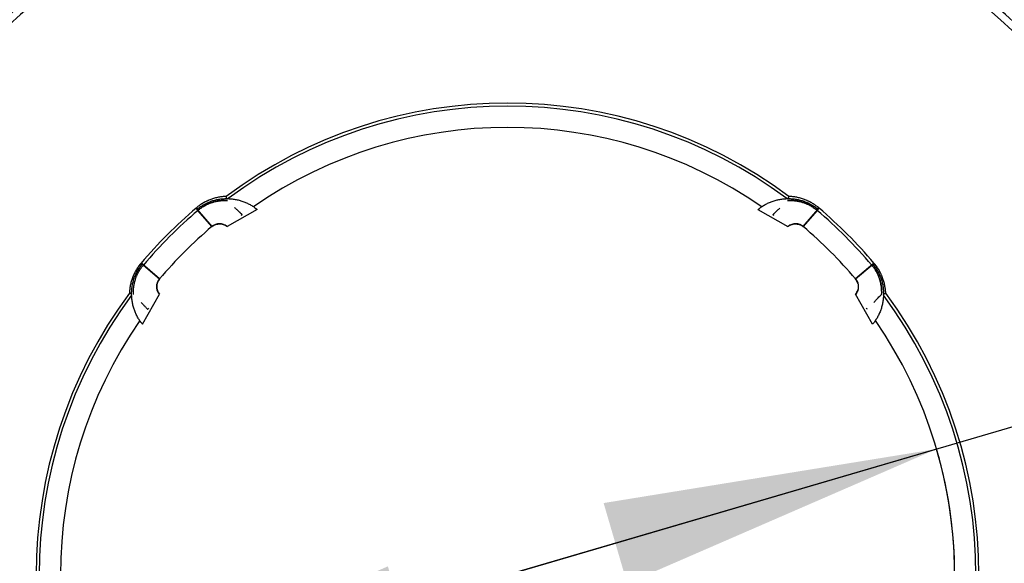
# Model space of a CAD drawing. Header units: millimetres. Extents: x 0 to 210, y 0 to 297.
# Tile 12 of 89: x 70.68 to 80.97, y 153.32 to 159. Entities that reach past the tile are written whole.
import ezdxf
from ezdxf.enums import TextEntityAlignment as Align

# ---------------------------------------------------------------- set-up
doc = ezdxf.new("R2010")
doc.units = ezdxf.units.MM
doc.header["$LTSCALE"] = 19.36
doc.linetypes.add('CENTER', pattern=[0.6, 0.375, -0.075, 0.075, -0.075])
doc.layers.get('0').update_dxf_attribs({"linetype": 'CONTINUOUS'})
for name, color, linetype in [('DEFAULT_1', 7, 'CENTER'), ('INTF_BLANK', 7, 'CONTINUOUS'), ('Z_DIM_2D', 7, 'CONTINUOUS')]:
    doc.layers.add(name, color=color, linetype=linetype)
doc.styles.add('TEXTSTYLE_3', font='helveticaneueltw1g-ltcn.otf')
doc.styles.add('TEXTSTYLE_4', font='gdt', dxfattribs={"width": 0.7})
doc.dimstyles.new('DIMSTYLE_2', dxfattribs={"dimtxt": 2.1, "dimasz": 3.5, "dimexe": 1.5, "dimexo": 0, "dimgap": 0.525, "dimtad": 1, "dimlfac": 2, "dimdsep": 46, "dimtxsty": 'TEXTSTYLE_3', "dimblk": '_FILLED', "dimblk1": '_FILLED', "dimblk2": '_FILLED', "dimcen": 0.09, "dimclrt": 5, "dimazin": 2, "dimtol": 1, "dimtp": 0.2, "dimtm": 0.2, "dimtfac": 1, "dimtofl": 0, "dimtmove": 0, "dimatfit": 3, "dimldrblk": '_FILLED', "dimfxl": 0, "dimtolj": 1, "dimarcsym": 0})
doc.dimstyles.new('DIMSTYLE_4', dxfattribs={"dimtxt": 2.1, "dimasz": 3.5, "dimexe": 1.5, "dimexo": 0, "dimtad": 1, "dimlfac": 2, "dimdsep": 46, "dimtxsty": 'TEXTSTYLE_3', "dimblk": '_FILLED', "dimblk1": '_FILLED', "dimblk2": '_FILLED', "dimcen": 0.09, "dimclrt": 5, "dimazin": 2, "dimtol": 1, "dimtp": 0.15, "dimtm": 0.15, "dimtfac": 1, "dimtmove": 0, "dimatfit": 2, "dimldrblk": '_FILLED', "dimfxl": 0, "dimtolj": 1, "dimarcsym": 0})
doc.dimstyles.new('DIMSTYLE_5', dxfattribs={"dimtxt": 2.1, "dimasz": 3.5, "dimexe": 1.5, "dimexo": 0, "dimgap": 0.525, "dimtad": 1, "dimdsep": 46, "dimtxsty": 'TEXTSTYLE_3', "dimblk": '_FILLED', "dimblk1": '_FILLED', "dimblk2": '_FILLED', "dimcen": 0.09, "dimclrt": 5, "dimazin": 2, "dimtol": 1, "dimtp": 0.5, "dimtm": 0.5, "dimtfac": 1, "dimtofl": 0, "dimtmove": 0, "dimatfit": 3, "dimldrblk": '_FILLED', "dimfxl": 0, "dimtolj": 1, "dimarcsym": 0})

# ---------------------------------------------------------------- blocks, each defined once
blk = doc.blocks.new('*D4')
at = {"layer": 'Z_DIM_2D', "color": 2, "linetype": 'Continuous', "transparency": 16777216}
for p, q in [((63.03, 152), (63.03, 177.039)), ((88.53, 149.5), (88.53, 177.039)), ((63.03, 175.539), (75.78, 175.539)), ((88.53, 175.539), (75.78, 175.539))]:
    blk.add_line(p, q, dxfattribs=at)
at = {"layer": 'Z_DIM_2D', "color": 5, "linetype": 'Continuous', "transparency": 16777216}
for s, height, style, p in [('51', 2.1, 'TEXTSTYLE_3', (73.688, 176.064)), ('`', 1.47, 'TEXTSTYLE_4', (75.956, 176.379)), ('0.2', 1.47, 'TEXTSTYLE_3', (78.048, 176.379))]:
    blk.add_text(s, height=height, dxfattribs=dict(at, style=style)).set_placement(p, align=Align.CENTER)
blk = doc.blocks.new('_FILLED')
at = {"color": 0, "linetype": 'ByBlock'}
blk.add_solid([(0, 0), (-1, 0.125), (-1, -0.125)], dxfattribs=at)
blk = doc.blocks.new('_NONE')
blk = doc.blocks.new('*D5')
at = {"layer": 'Z_DIM_2D', "color": 2, "linetype": 'Continuous', "transparency": 16777216}
for p, q in [((75.809, 165.7), (58.566, 165.741)), ((60.066, 165.737), (60.036, 153.237)), ((60.007, 140.737), (60.036, 153.237)), ((75.75, 140.7), (58.507, 140.741))]:
    blk.add_line(p, q, dxfattribs=at)
at = {"layer": 'Z_DIM_2D', "color": 5, "linetype": 'Continuous', "transparency": 16777216}
for s, height, style, p in [('0.2', 1.47, 'TEXTSTYLE_3', (59.205, 156.907)), ('`', 1.47, 'TEXTSTYLE_4', (59.2, 154.816)), ('50', 2.1, 'TEXTSTYLE_3', (59.51, 152.547)), ('n', 2.1, 'TEXTSTYLE_4', (59.503, 149.737))]:
    blk.add_text(s, height=height, rotation=89.8642, dxfattribs=dict(at, style=style)).set_placement(p, align=Align.CENTER)
blk = doc.blocks.new('*D6')
at = {"layer": 'Z_DIM_2D', "color": 2, "linetype": 'Continuous', "transparency": 16777216}
for p, q in [((67.119, 154.448), (69.734, 172.594)), ((69.52, 171.109), (78.181, 169.861)), ((84.44, 151.952), (87.055, 170.098)), ((86.841, 168.613), (78.181, 169.861))]:
    blk.add_line(p, q, dxfattribs=at)
at = {"layer": 'Z_DIM_2D', "color": 5, "linetype": 'Continuous', "transparency": 16777216}
for s, height, style, p in [('35', 2.1, 'TEXTSTYLE_3', (76.185, 170.679)), ('`', 1.47, 'TEXTSTYLE_4', (78.475, 170.668)), ('0.2', 1.47, 'TEXTSTYLE_3', (80.545, 170.369))]:
    blk.add_text(s, height=height, rotation=-8.2, dxfattribs=dict(at, style=style)).set_placement(p, align=Align.CENTER)
blk = doc.blocks.new('*D8')
at = {"layer": 'Z_DIM_2D', "color": 2, "linetype": 'Continuous', "transparency": 16777216}
for p, q in [((75.78, 153.2), (103.195, 161.235)), ((80.266, 154.515), (75.78, 153.2)), ((71.293, 151.885), (75.78, 153.2))]:
    blk.add_line(p, q, dxfattribs=at)
at = {"layer": 'Z_DIM_2D', "color": 2, "linetype": 'Continuous', "transparency": 16777216, "xscale": 3.5, "yscale": 3.5, "zscale": 3.5}
for p, rotation in [((80.266, 154.515), 16.3351408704), ((71.293, 151.885), 196.3351408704)]:
    blk.add_blockref('_FILLED', p, dxfattribs=dict(at, rotation=rotation))
at = {"layer": 'Z_DIM_2D', "color": 5, "linetype": 'Continuous', "transparency": 16777216}
for s, height, style, p in [('0.15', 1.47, 'TEXTSTYLE_3', (99.643, 161.069)), ('18.7', 2.1, 'TEXTSTYLE_3', (93.348, 158.896)), ('`', 1.47, 'TEXTSTYLE_4', (97.997, 160.587)), ('n', 2.1, 'TEXTSTYLE_4', (90.661, 158.109))]:
    blk.add_text(s, height=height, rotation=16.3351, dxfattribs=dict(at, style=style)).set_placement(p)
blk = doc.blocks.new('*D11')
at = {"layer": 'Z_DIM_2D', "color": 2, "linetype": 'Continuous', "transparency": 16777216}
for p, q in [((75.805, 167.054), (53.669, 167.095)), ((55.169, 167.093), (55.143, 153.238)), ((55.117, 139.384), (55.143, 153.238)), ((75.754, 139.346), (53.617, 139.387))]:
    blk.add_line(p, q, dxfattribs=at)
at = {"layer": 'Z_DIM_2D', "color": 5, "linetype": 'Continuous', "transparency": 16777216}
for s, height, style, p in [('0.5', 1.47, 'TEXTSTYLE_3', (54.312, 157.966)), ('`', 1.47, 'TEXTSTYLE_4', (54.308, 155.874)), ('55.5', 2.1, 'TEXTSTYLE_3', (54.617, 152.548)), ('n', 2.1, 'TEXTSTYLE_4', (54.61, 148.679))]:
    blk.add_text(s, height=height, rotation=89.8939, dxfattribs=dict(at, style=style)).set_placement(p, align=Align.CENTER)

msp = doc.modelspace()

# ---------------------------------------------------------------- linework, layer by layer
at = {"color": 7, "linetype": 'Continuous'}
for p, q in [((72.8509, 157.1115), (72.8513, 157.1114)), ((78.7084, 157.1115), (78.7083, 157.1114)), ((72.543, 157.0079), (72.534, 157.0185)), ((73.1616, 157.0165), (72.8475, 156.8399)), ((78.398, 157.0165), (78.7121, 156.8399)), ((79.0256, 157.0185), (79.0166, 157.0079)), ((78.7128, 156.8405), (78.713, 156.8404)), ((71.9613, 156.4459), (71.9719, 156.4368)), ((79.5876, 156.4368), (79.5983, 156.4459)), ((71.8683, 156.1286), (71.8684, 156.1286)), ((71.9634, 155.8183), (72.1399, 156.1324)), ((72.1393, 156.1331), (72.1395, 156.1333)), ((79.5962, 155.8183), (79.4196, 156.1324)), ((79.6912, 156.1286), (79.6913, 156.1286))]:
    msp.add_line(p, q, dxfattribs=at)
at = {"color": 9, "linetype": 'Continuous'}
for p, q in [((72.5408, 157.0243), (72.5298, 157.0375)), ((72.6872, 156.8383), (72.543, 157.0079)), ((79.0166, 157.0079), (78.8724, 156.8383)), ((79.0297, 157.0375), (79.0188, 157.0243)), ((79.0371, 157.0312), (79.0297, 157.0375)), ((71.9423, 156.45), (71.9555, 156.439)), ((71.9613, 156.4459), (71.9483, 156.4569)), ((71.9719, 156.4368), (72.1416, 156.2926)), ((79.418, 156.2926), (79.5876, 156.4368)), ((79.6113, 156.4569), (79.5983, 156.4459)), ((79.6041, 156.439), (79.6172, 156.45))]:
    msp.add_line(p, q, dxfattribs=at)
at = {"color": 6, "linetype": 'Continuous'}
for radius, start, end in [(12.5, 344.57943, 150), (4.675, 55.36224, 124.63776), (4.775, 130.36546, 139.63454), (4.775, 40.36546, 49.63454), (12.5, 164.57943, 330), (4.675, 145.36224, 214.63776), (4.675, 325.36224, 34.63776)]:
    msp.add_arc((75.7798, 153.2001), radius, start, end, dxfattribs=at)
at = {"color": 9, "linetype": 'Continuous'}
for centre, radius, start, end in [((75.7798, 153.2001), 12.25, 344.4219, 150), ((75.7798, 153.2001), 7.8329, 2.76716, 160.83284), ((75.7798, 153.2001), 7.7579, 2.76716, 160.83284), ((75.7798, 153.2001), 4.9287, 53.35155, 126.64845), ((75.7798, 153.2001), 4.8976, 53.37505, 126.62495), ((75.7798, 153.2001), 5.0287, 130.37155, 139.63454), ((75.7798, 153.2001), 4.9976, 130.36546, 139.63454), ((72.8462, 156.6592), 0.4932, 129.90776, 131.02966), ((80.4734, 164.0081), 10.578, 221.26673, 221.43503), ((70.116, 164.8619), 11.8704, 318.57413, 318.72411), ((75.7798, 153.2001), 4.9976, 40.36546, 49.63454), ((75.7798, 153.2001), 5.0287, 40.36546, 49.62845), ((72.2959, 156.1545), 0.4608, 138.9752, 140.10945), ((79.2643, 156.155), 0.46, 39.88955, 41.02579), ((75.7798, 153.2001), 4.9287, 143.35155, 216.64845), ((75.7798, 153.2001), 4.8976, 143.37505, 216.62495), ((75.7798, 153.2001), 4.8976, 323.37505, 36.62495), ((75.7798, 153.2001), 4.9287, 323.35155, 36.64845)]:
    msp.add_arc(centre, radius, start, end, dxfattribs=at)
at = {"color": 7, "linetype": 'Continuous'}
for centre, radius, start, end in [((72.8118, 156.7004), 0.4084, 129.92516, 131.15773), ((78.7454, 156.6977), 0.4119, 48.84735, 50.06942), ((72.7682, 156.743), 0.125, 51.12686, 130.36546), ((75.7798, 153.2001), 4.675, 128.85772, 128.86024), ((72.7814, 156.7625), 0.1018, 49.50027, 50.03916), ((78.7782, 156.7625), 0.1018, 129.96084, 130.49911), ((78.7914, 156.743), 0.125, 49.63454, 128.85114), ((72.2821, 156.1657), 0.4119, 138.84735, 140.06942), ((79.2801, 156.168), 0.4084, 39.92522, 41.15773), ((72.2368, 156.2117), 0.125, 139.63454, 218.85114), ((79.3227, 156.2117), 0.125, 15.48825, 40.36546), ((72.2174, 156.1985), 0.1018, 219.96084, 220.49911), ((79.3422, 156.1985), 0.1018, 319.50027, 320.03916), ((79.3227, 156.2117), 0.125, 321.12686, 343.19373), ((75.7798, 153.2001), 4.675, 38.85772, 38.86024)]:
    msp.add_arc(centre, radius, start, end, dxfattribs=at)
at = {"color": 9, "linetype": 'Continuous'}
for points, knots in [([(72.8378, 157.1544), (72.831, 157.1541), (72.8175, 157.1533), (72.8005, 157.1516), (72.7869, 157.1498), (72.7734, 157.1478), (72.7564, 157.1448), (72.7361, 157.1404), (72.7092, 157.1334), (72.6826, 157.1248), (72.6598, 157.1159), (72.6469, 157.1103), (72.6373, 157.1059), (72.6277, 157.1013), (72.6151, 157.0949), (72.5996, 157.0864), (72.5814, 157.0753), (72.5636, 157.0635), (72.5464, 157.0509), (72.5353, 157.0421), (72.5298, 157.0375)], [0, 0, 0, 0, 0.0607212, 0.1217234, 0.1523305, 0.183008, 0.2445673, 0.3063946, 0.3684797, 0.493354, 0.5561435, 0.5876185, 0.6191432, 0.6507145, 0.6823286, 0.7456668, 0.8091323, 0.8726963, 0.9363291, 1, 1, 1, 1]), ([(79.0297, 157.0375), (79.0243, 157.0421), (79.0131, 157.0509), (78.9959, 157.0635), (78.9782, 157.0753), (78.96, 157.0864), (78.9444, 157.0949), (78.9318, 157.1013), (78.9223, 157.1059), (78.9127, 157.1103), (78.8998, 157.1159), (78.877, 157.1248), (78.8504, 157.1334), (78.8234, 157.1404), (78.8032, 157.1448), (78.7862, 157.1478), (78.7726, 157.1498), (78.7591, 157.1516), (78.7421, 157.1533), (78.7285, 157.1541), (78.7217, 157.1544)], [0, 0, 0, 0, 0.0636709, 0.1273037, 0.1908677, 0.2543332, 0.3176714, 0.3492855, 0.3808568, 0.4123815, 0.4438565, 0.506646, 0.6315203, 0.6936054, 0.7554327, 0.816992, 0.8476695, 0.8782766, 0.9392788, 1, 1, 1, 1]), ([(71.9423, 156.45), (71.9378, 156.4445), (71.9289, 156.4334), (71.9163, 156.4162), (71.9045, 156.3984), (71.8934, 156.3802), (71.8849, 156.3647), (71.8785, 156.3521), (71.8739, 156.3426), (71.8695, 156.333), (71.8639, 156.32), (71.8575, 156.3037), (71.8507, 156.2839), (71.8446, 156.2639), (71.8394, 156.2437), (71.835, 156.2234), (71.832, 156.2065), (71.83, 156.1929), (71.8282, 156.1793), (71.8266, 156.1624), (71.8257, 156.1488), (71.8254, 156.142)], [0, 0, 0, 0, 0.0636693, 0.1273005, 0.1908629, 0.2543268, 0.3176633, 0.3492765, 0.380847, 0.412371, 0.4438452, 0.506633, 0.569199, 0.6315296, 0.6936131, 0.7554388, 0.8169967, 0.8476733, 0.8782797, 0.9392803, 1, 1, 1, 1]), ([(79.7341, 156.142), (79.7338, 156.1488), (79.733, 156.1624), (79.7313, 156.1793), (79.7296, 156.1929), (79.7276, 156.2065), (79.7246, 156.2234), (79.7201, 156.2437), (79.7149, 156.2639), (79.7089, 156.2839), (79.702, 156.3037), (79.6956, 156.32), (79.6901, 156.333), (79.6857, 156.3426), (79.6811, 156.3521), (79.6747, 156.3647), (79.6661, 156.3802), (79.6551, 156.3984), (79.6433, 156.4162), (79.6307, 156.4334), (79.6218, 156.4445), (79.6172, 156.45)], [0, 0, 0, 0, 0.0607197, 0.1217203, 0.1523267, 0.1830033, 0.2445612, 0.3063869, 0.3684704, 0.430801, 0.493367, 0.5561548, 0.587629, 0.619153, 0.6507235, 0.6823367, 0.7456732, 0.8091371, 0.8726995, 0.9363307, 1, 1, 1, 1])]:
    msp.add_open_spline(points, degree=3, knots=knots, dxfattribs=at)
at = {"color": 7, "linetype": 'Continuous'}
for points, knots in [([(72.534, 157.0185), (72.5398, 157.0236), (72.5516, 157.0333), (72.5699, 157.047), (72.5887, 157.0595), (72.608, 157.071), (72.6276, 157.0815), (72.6476, 157.0909), (72.6678, 157.0992), (72.6884, 157.1066), (72.7092, 157.113), (72.7301, 157.1183), (72.7513, 157.1228), (72.7795, 157.1274), (72.8151, 157.1308), (72.8507, 157.1312), (72.879, 157.1297), (72.9071, 157.1271), (72.9419, 157.1217), (72.9827, 157.1119), (73.0222, 157.0989), (73.0602, 157.0828), (73.0964, 157.0637), (73.1304, 157.0418), (73.1515, 157.0252), (73.1616, 157.0165)], [0, 0, 0, 0, 0.0339061, 0.067407, 0.1005554, 0.1333992, 0.1659814, 0.1983403, 0.2305092, 0.2625169, 0.2943876, 0.3261411, 0.3577934, 0.3893564, 0.4522307, 0.514811, 0.5459957, 0.5771005, 0.6390322, 0.7005589, 0.761611, 0.822121, 0.8820347, 0.9413242, 1, 1, 1, 1]), ([(72.5497, 157.0136), (72.555, 157.0181), (72.5659, 157.0267), (72.5829, 157.0388), (72.6003, 157.05), (72.6183, 157.0603), (72.6337, 157.0682), (72.6462, 157.074), (72.6556, 157.0781), (72.6651, 157.0819), (72.6747, 157.0855), (72.6843, 157.0889), (72.6972, 157.093), (72.7135, 157.0976), (72.7331, 157.1023), (72.7495, 157.1054), (72.7627, 157.1074), (72.7726, 157.1087), (72.7824, 157.1098), (72.7955, 157.1109), (72.8119, 157.1118), (72.8314, 157.1121), (72.8444, 157.1118), (72.8509, 157.1115)], [0, 0, 0, 0, 0.064265, 0.1284704, 0.192568, 0.2565125, 0.3202582, 0.352044, 0.3837616, 0.4154054, 0.4469727, 0.478461, 0.5098684, 0.5724263, 0.6346371, 0.6964878, 0.7272759, 0.757968, 0.7885632, 0.8190602, 0.879759, 0.9400714, 1, 1, 1, 1]), ([(78.398, 157.0165), (78.4081, 157.0252), (78.4292, 157.0418), (78.4632, 157.0637), (78.4993, 157.0828), (78.5373, 157.0989), (78.5769, 157.1119), (78.6177, 157.1217), (78.6524, 157.1271), (78.6805, 157.1297), (78.7089, 157.1312), (78.7445, 157.1308), (78.78, 157.1274), (78.8083, 157.1228), (78.8294, 157.1183), (78.8504, 157.113), (78.8712, 157.1066), (78.8917, 157.0992), (78.912, 157.0909), (78.932, 157.0815), (78.9516, 157.071), (78.9708, 157.0595), (78.9896, 157.047), (79.008, 157.0333), (79.0198, 157.0236), (79.0256, 157.0185)], [0, 0, 0, 0, 0.0586758, 0.1179653, 0.1778791, 0.2383891, 0.2994412, 0.3609679, 0.4228996, 0.4540044, 0.4851892, 0.5477694, 0.6106437, 0.6422067, 0.6738589, 0.7056125, 0.7374832, 0.7694908, 0.8016598, 0.8340186, 0.8666009, 0.8994446, 0.932593, 0.9660939, 1, 1, 1, 1]), ([(78.7083, 157.1114), (78.7148, 157.1118), (78.7278, 157.1121), (78.7474, 157.1119), (78.7637, 157.111), (78.7768, 157.1098), (78.7867, 157.1087), (78.7966, 157.1074), (78.8098, 157.1054), (78.8262, 157.1023), (78.8459, 157.0977), (78.8622, 157.0931), (78.8751, 157.0889), (78.8847, 157.0856), (78.8943, 157.082), (78.9038, 157.0781), (78.9133, 157.074), (78.9258, 157.0682), (78.9412, 157.0604), (78.9592, 157.0501), (78.9767, 157.0388), (78.9936, 157.0267), (79.0045, 157.0181), (79.0099, 157.0136)], [0, 0, 0, 0, 0.0599248, 0.1202338, 0.1809297, 0.2114254, 0.2420194, 0.2727104, 0.3034976, 0.365347, 0.4275571, 0.4901148, 0.5215224, 0.5530109, 0.5845787, 0.616223, 0.6479413, 0.6797279, 0.7434757, 0.8074227, 0.8715232, 0.9357317, 1, 1, 1, 1]), ([(73.0049, 156.9625), (73.0042, 156.9632), (73.0028, 156.9647), (73, 156.9677), (72.9964, 156.9713), (72.992, 156.9756), (72.9876, 156.9799), (72.9831, 156.9842), (72.9772, 156.9899), (72.9697, 156.9969), (72.9607, 157.0053), (72.9516, 157.0137), (72.9425, 157.022), (72.9364, 157.0275), (72.9333, 157.0303)], [0, 0, 0, 0, 0.0311126, 0.0622534, 0.124593, 0.1869875, 0.249421, 0.3118844, 0.3743717, 0.4994025, 0.6244918, 0.7496266, 0.8747981, 1, 1, 1, 1]), ([(72.6872, 156.8383), (72.6893, 156.8401), (72.6936, 156.8436), (72.7003, 156.8483), (72.7073, 156.8524), (72.7144, 156.8561), (72.7217, 156.8592), (72.7315, 156.8628), (72.7441, 156.8659), (72.7594, 156.8678), (72.7747, 156.8679), (72.7898, 156.8663), (72.7996, 156.864), (72.8044, 156.8627)], [0, 0, 0, 0, 0.0668357, 0.1326051, 0.1974873, 0.2616362, 0.3251809, 0.3882264, 0.5130646, 0.6366265, 0.7590415, 0.880234, 1, 1, 1, 1]), ([(72.8044, 156.8627), (72.8083, 156.8615), (72.816, 156.8589), (72.827, 156.8538), (72.8374, 156.8478), (72.8437, 156.843), (72.8467, 156.8405)], [0, 0, 0, 0, 0.2551583, 0.5069665, 0.7552309, 1, 1, 1, 1]), ([(78.7128, 156.8405), (78.7158, 156.843), (78.7222, 156.8478), (78.7325, 156.8538), (78.7435, 156.8589), (78.7513, 156.8615), (78.7552, 156.8627)], [0, 0, 0, 0, 0.2447705, 0.4930353, 0.7448429, 1, 1, 1, 1]), ([(78.7552, 156.8627), (78.76, 156.864), (78.7698, 156.8663), (78.7848, 156.8679), (78.8001, 156.8678), (78.8154, 156.8659), (78.828, 156.8628), (78.8379, 156.8593), (78.8452, 156.8561), (78.8523, 156.8524), (78.8592, 156.8483), (78.866, 156.8436), (78.8703, 156.8401), (78.8724, 156.8383)], [0, 0, 0, 0, 0.1197653, 0.2409574, 0.3633724, 0.4869343, 0.6117727, 0.6748183, 0.7383631, 0.8025121, 0.8673943, 0.9331639, 1, 1, 1, 1]), ([(71.9634, 155.8183), (71.9546, 155.8283), (71.9381, 155.8495), (71.9161, 155.8834), (71.897, 155.9196), (71.8809, 155.9576), (71.8679, 155.9971), (71.8581, 156.0379), (71.8527, 156.0727), (71.8501, 156.1008), (71.8486, 156.1291), (71.849, 156.1647), (71.8524, 156.2003), (71.8571, 156.2286), (71.8615, 156.2497), (71.8669, 156.2707), (71.8732, 156.2915), (71.8806, 156.312), (71.889, 156.3323), (71.8984, 156.3522), (71.9088, 156.3719), (71.9203, 156.3911), (71.9329, 156.4099), (71.9465, 156.4282), (71.9562, 156.4401), (71.9613, 156.4459)], [0, 0, 0, 0, 0.0586758, 0.1179653, 0.1778791, 0.2383891, 0.2994412, 0.3609679, 0.4228996, 0.4540044, 0.4851892, 0.5477694, 0.6106437, 0.6422067, 0.6738589, 0.7056125, 0.7374832, 0.7694908, 0.8016598, 0.8340186, 0.8666009, 0.8994446, 0.932593, 0.9660939, 1, 1, 1, 1]), ([(71.8684, 156.1286), (71.8681, 156.1351), (71.8677, 156.1481), (71.868, 156.1676), (71.8689, 156.184), (71.87, 156.1971), (71.8711, 156.207), (71.8724, 156.2169), (71.8744, 156.2301), (71.8775, 156.2465), (71.8821, 156.2662), (71.8868, 156.2824), (71.8909, 156.2954), (71.8943, 156.305), (71.8979, 156.3146), (71.9017, 156.3241), (71.9058, 156.3336), (71.9116, 156.346), (71.9194, 156.3614), (71.9298, 156.3794), (71.941, 156.3969), (71.9531, 156.4139), (71.9617, 156.4248), (71.9662, 156.4301)], [0, 0, 0, 0, 0.0599248, 0.1202338, 0.1809297, 0.2114254, 0.2420194, 0.2727104, 0.3034976, 0.365347, 0.4275571, 0.4901148, 0.5215224, 0.5530109, 0.5845787, 0.616223, 0.6479413, 0.6797279, 0.7434757, 0.8074227, 0.8715232, 0.9357317, 1, 1, 1, 1]), ([(79.5934, 156.4301), (79.5978, 156.4248), (79.6065, 156.4139), (79.6186, 156.3969), (79.6298, 156.3794), (79.6401, 156.3614), (79.648, 156.346), (79.6537, 156.3336), (79.6578, 156.3241), (79.6617, 156.3146), (79.6653, 156.305), (79.6686, 156.2954), (79.6728, 156.2824), (79.6774, 156.2662), (79.682, 156.2465), (79.6851, 156.2301), (79.6872, 156.2169), (79.6885, 156.207), (79.6895, 156.1971), (79.6907, 156.184), (79.6916, 156.1676), (79.6918, 156.1481), (79.6915, 156.1351), (79.6912, 156.1286)], [0, 0, 0, 0, 0.0642683, 0.1284768, 0.1925773, 0.2565243, 0.3202721, 0.3520587, 0.383777, 0.4154213, 0.4469891, 0.4784776, 0.5098852, 0.5724429, 0.634653, 0.6965024, 0.7272896, 0.7579806, 0.7885746, 0.8190703, 0.8797662, 0.9400752, 1, 1, 1, 1]), ([(79.5983, 156.4459), (79.6033, 156.4401), (79.6131, 156.4282), (79.6267, 156.4099), (79.6393, 156.3911), (79.6507, 156.3719), (79.6612, 156.3522), (79.6706, 156.3323), (79.679, 156.312), (79.6863, 156.2914), (79.6927, 156.2707), (79.6981, 156.2497), (79.7025, 156.2286), (79.7071, 156.2003), (79.7105, 156.1647), (79.7109, 156.1291), (79.7095, 156.1008), (79.7069, 156.0727), (79.7015, 156.0379), (79.6917, 155.9971), (79.6787, 155.9576), (79.6626, 155.9196), (79.6435, 155.8834), (79.6215, 155.8495), (79.6049, 155.8283), (79.5962, 155.8183)], [0, 0, 0, 0, 0.0339061, 0.067407, 0.1005554, 0.1333992, 0.1659814, 0.1983403, 0.2305092, 0.2625169, 0.2943876, 0.3261411, 0.3577934, 0.3893564, 0.4522307, 0.514811, 0.5459957, 0.5771005, 0.6390322, 0.7005589, 0.761611, 0.822121, 0.8820347, 0.9413242, 1, 1, 1, 1]), ([(72.1172, 156.1755), (72.1158, 156.1802), (72.1136, 156.19), (72.1119, 156.2051), (72.112, 156.2204), (72.1139, 156.2357), (72.1171, 156.2483), (72.1206, 156.2582), (72.1237, 156.2654), (72.1274, 156.2726), (72.1316, 156.2795), (72.1363, 156.2862), (72.1397, 156.2905), (72.1416, 156.2926)], [0, 0, 0, 0, 0.1197653, 0.2409574, 0.3633724, 0.4869343, 0.6117727, 0.6748183, 0.7383631, 0.8025121, 0.8673943, 0.9331639, 1, 1, 1, 1]), ([(79.418, 156.2926), (79.4206, 156.2897), (79.4254, 156.2836), (79.4316, 156.2738), (79.4367, 156.2637), (79.4409, 156.2533), (79.444, 156.2426), (79.4462, 156.2319), (79.4474, 156.221), (79.4477, 156.2102), (79.4471, 156.1994), (79.4452, 156.1854), (79.4416, 156.1717), (79.4364, 156.1588), (79.4318, 156.1496), (79.4264, 156.141), (79.4224, 156.1356), (79.4202, 156.1331)], [0, 0, 0, 0, 0.0680534, 0.1346733, 0.2001947, 0.2648806, 0.3289244, 0.3924559, 0.4555483, 0.5182276, 0.5804818, 0.6422709, 0.7641129, 0.8241408, 0.8834714, 0.9420846, 1, 1, 1, 1]), ([(72.1393, 156.1331), (72.1368, 156.1361), (72.1321, 156.1425), (72.126, 156.1528), (72.121, 156.1638), (72.1183, 156.1715), (72.1172, 156.1755)], [0, 0, 0, 0, 0.2447705, 0.4930353, 0.7448429, 1, 1, 1, 1])]:
    msp.add_open_spline(points, degree=3, knots=knots, dxfattribs=at)
at = {"color": 6, "linetype": 'Continuous'}
for points, knots in [([(72.8436, 157.1309), (72.8432, 157.1328), (72.8421, 157.1376), (72.8406, 157.1439), (72.839, 157.1499), (72.8382, 157.1529), (72.8378, 157.1544)], [0, 0, 0, 0, 0.2395989, 0.6123879, 0.8044321, 1, 1, 1, 1]), ([(78.7159, 157.1309), (78.7168, 157.1348), (78.7181, 157.1406), (78.7201, 157.1484), (78.7212, 157.1524), (78.7217, 157.1544)], [0, 0, 0, 0, 0.4864034, 0.7400154, 1, 1, 1, 1]), ([(71.8489, 156.1362), (71.8451, 156.1371), (71.8393, 156.1384), (71.8314, 156.1404), (71.8274, 156.1415), (71.8254, 156.142)], [0, 0, 0, 0, 0.4864034, 0.7400154, 1, 1, 1, 1]), ([(79.7107, 156.1362), (79.7125, 156.1366), (79.7174, 156.1377), (79.7237, 156.1393), (79.7296, 156.1408), (79.7326, 156.1416), (79.7341, 156.142)], [0, 0, 0, 0, 0.2395989, 0.6123879, 0.8044321, 1, 1, 1, 1])]:
    msp.add_open_spline(points, degree=3, knots=knots, dxfattribs=at)
at = {"layer": 'DEFAULT_1', "color": 7, "linetype": 'CENTER'}
msp.add_circle((75.7798, 153.2001), 13.8544, dxfattribs=at)
at = {"layer": 'INTF_BLANK', "color": 40, "linetype": 'Continuous'}
for p, q in [((78.7084, 157.1115), (78.7083, 157.1114)), ((72.534, 157.0185), (72.6872, 156.8383)), ((72.9333, 157.0303), (72.9243, 157.0385)), ((78.8724, 156.8383), (79.0256, 157.0185)), ((72.8435, 156.8428), (72.8435, 156.8427)), ((72.8466, 156.8404), (72.8466, 156.8403)), ((72.8467, 156.8405), (72.8484, 156.8418)), ((78.7111, 156.8419), (78.7128, 156.8405)), ((78.7161, 156.8428), (78.7161, 156.8428)), ((72.1416, 156.2926), (71.9613, 156.4459)), ((79.5983, 156.4459), (79.418, 156.2926)), ((79.4392, 156.2572), (79.4392, 156.2571)), ((71.8683, 156.1287), (71.8684, 156.1286)), ((72.1371, 156.1363), (72.137, 156.1364)), ((72.138, 156.1314), (72.1393, 156.1331)), ((79.4201, 156.1333), (79.4201, 156.1332)), ((79.4202, 156.1331), (79.4216, 156.1314)), ((79.6912, 156.1286), (79.6913, 156.1287))]:
    msp.add_line(p, q, dxfattribs=at)
for centre, radius, start, end in [((76.0357, 152.853), 5.1062, 126.40892, 126.57902), ((75.5239, 152.8531), 5.1061, 53.42091, 53.59108), ((72.7694, 156.7445), 0.1231, 51.14631, 52.94395), ((78.7902, 156.7445), 0.1231, 127.03342, 128.85382), ((79.3233, 156.2119), 0.1244, 20.72307, 21.30967), ((72.2353, 156.2105), 0.1231, 217.03342, 218.85382), ((76.1268, 152.9442), 5.1061, 143.42091, 143.59108), ((75.4328, 152.9442), 5.1062, 36.40892, 36.57902)]:
    msp.add_arc(centre, radius, start, end, dxfattribs=at)
for points, knots in [([(72.8513, 157.1114), (72.846, 157.1117), (72.8355, 157.112), (72.8223, 157.112), (72.8117, 157.1117), (72.8038, 157.1114), (72.7971, 157.111), (72.7918, 157.1106), (72.7864, 157.1101), (72.7797, 157.1095), (72.7688, 157.1082), (72.7552, 157.1063), (72.7388, 157.1034), (72.7225, 157.0998), (72.7063, 157.0957), (72.6929, 157.0917), (72.6822, 157.0881), (72.6742, 157.0853), (72.6676, 157.0828), (72.6624, 157.0808), (72.6585, 157.0792), (72.6546, 157.0776), (72.6494, 157.0754), (72.643, 157.0725), (72.6354, 157.0689), (72.6252, 157.0639), (72.6127, 157.0572), (72.598, 157.0485), (72.5836, 157.0392), (72.565, 157.0261), (72.5516, 157.0154), (72.543, 157.0079)], [0, 0, 0, 0, 0.049369, 0.0987674, 0.1234685, 0.1481653, 0.1728546, 0.1851954, 0.1975333, 0.2226185, 0.2477452, 0.2980923, 0.348521, 0.3989801, 0.449423, 0.4998097, 0.5249728, 0.55011, 0.5752187, 0.5877617, 0.6002968, 0.612724, 0.6251643, 0.6500804, 0.6750383, 0.7000308, 0.750087, 0.800194, 0.8502945, 0.9003335, 1, 1, 1, 1]), ([(79.0165, 157.0079), (79.008, 157.0154), (78.9946, 157.0261), (78.976, 157.0392), (78.9616, 157.0485), (78.9468, 157.0572), (78.9343, 157.0639), (78.9242, 157.0689), (78.9165, 157.0725), (78.9101, 157.0754), (78.905, 157.0776), (78.9011, 157.0792), (78.8972, 157.0808), (78.8919, 157.0828), (78.8853, 157.0853), (78.8774, 157.0881), (78.8667, 157.0917), (78.8533, 157.0957), (78.837, 157.0998), (78.8207, 157.1034), (78.8044, 157.1063), (78.7908, 157.1082), (78.7799, 157.1095), (78.7731, 157.1101), (78.7678, 157.1106), (78.7624, 157.111), (78.7558, 157.1114), (78.7478, 157.1117), (78.7372, 157.112), (78.724, 157.112), (78.7135, 157.1117), (78.7083, 157.1114)], [0, 0, 0, 0, 0.0996717, 0.1497134, 0.1998165, 0.2499261, 0.299985, 0.3249788, 0.3499379, 0.3748553, 0.3872963, 0.3997241, 0.4122599, 0.4248036, 0.4499135, 0.4750521, 0.5002165, 0.5506058, 0.6010514, 0.6515131, 0.7019445, 0.7522942, 0.7774223, 0.8025087, 0.814844, 0.8271823, 0.8518662, 0.8765578, 0.9012536, 0.9506415, 1, 1, 1, 1]), ([(78.6263, 157.0304), (78.6176, 157.0224), (78.6019, 157.0081), (78.5812, 156.9888), (78.5674, 156.9756), (78.5592, 156.9673), (78.556, 156.964), (78.5546, 156.9625)], [0, 0, 0, 0, 0.3587542, 0.6449708, 0.8586949, 0.9383932, 1, 1, 1, 1]), ([(72.6872, 156.8383), (72.6896, 156.8403), (72.6947, 156.8442), (72.7028, 156.8494), (72.7116, 156.8541), (72.7209, 156.8581), (72.7306, 156.8614), (72.7407, 156.864), (72.7512, 156.8659), (72.7618, 156.867), (72.7727, 156.8672), (72.7878, 156.8662), (72.8067, 156.8623), (72.8266, 156.8542), (72.8382, 156.8467), (72.8435, 156.8428)], [0, 0, 0, 0, 0.033263, 0.0685184, 0.1066335, 0.148279, 0.1939609, 0.2440607, 0.2988715, 0.3586258, 0.4235158, 0.4937083, 0.6505333, 0.830314, 1, 1, 1, 1]), ([(78.7161, 156.8428), (78.7213, 156.8467), (78.733, 156.8542), (78.7529, 156.8623), (78.7717, 156.8662), (78.7869, 156.8672), (78.7977, 156.867), (78.8084, 156.8659), (78.8188, 156.864), (78.829, 156.8614), (78.8387, 156.8581), (78.848, 156.854), (78.8567, 156.8494), (78.8649, 156.8442), (78.87, 156.8403), (78.8724, 156.8383)], [0, 0, 0, 0, 0.1696928, 0.3494613, 0.5062777, 0.5764672, 0.641355, 0.7011079, 0.7559183, 0.8060188, 0.8517024, 0.8933508, 0.9314699, 0.9667307, 1, 1, 1, 1]), ([(79.6912, 156.1286), (79.6914, 156.1338), (79.6918, 156.1443), (79.6917, 156.1575), (79.6915, 156.1681), (79.6911, 156.1761), (79.6907, 156.1827), (79.6903, 156.188), (79.6899, 156.1934), (79.6892, 156.2002), (79.688, 156.211), (79.686, 156.2246), (79.6831, 156.241), (79.6796, 156.2573), (79.6754, 156.2735), (79.6714, 156.287), (79.6679, 156.2977), (79.665, 156.3056), (79.6626, 156.3122), (79.6605, 156.3175), (79.6589, 156.3214), (79.6573, 156.3252), (79.6551, 156.3304), (79.6522, 156.3368), (79.6486, 156.3445), (79.6436, 156.3546), (79.6369, 156.3671), (79.6282, 156.3818), (79.619, 156.3962), (79.6058, 156.4149), (79.5951, 156.4282), (79.5876, 156.4368)], [0, 0, 0, 0, 0.049369, 0.0987674, 0.1234685, 0.1481653, 0.1728546, 0.1851954, 0.1975333, 0.2226185, 0.2477452, 0.2980923, 0.348521, 0.3989801, 0.449423, 0.4998097, 0.5249728, 0.55011, 0.5752187, 0.5877617, 0.6002968, 0.612724, 0.6251643, 0.6500804, 0.6750383, 0.7000308, 0.750087, 0.800194, 0.8502945, 0.9003335, 1, 1, 1, 1]), ([(72.137, 156.1364), (72.1331, 156.1416), (72.1256, 156.1533), (72.1175, 156.1732), (72.1136, 156.192), (72.1127, 156.2072), (72.1129, 156.218), (72.1139, 156.2287), (72.1158, 156.2391), (72.1184, 156.2492), (72.1218, 156.259), (72.1258, 156.2683), (72.1304, 156.277), (72.1356, 156.2852), (72.1396, 156.2903), (72.1416, 156.2926)], [0, 0, 0, 0, 0.1696928, 0.3494613, 0.5062777, 0.5764672, 0.641355, 0.7011079, 0.7559183, 0.8060188, 0.8517024, 0.8933508, 0.9314699, 0.9667307, 1, 1, 1, 1]), ([(79.418, 156.2926), (79.4203, 156.29), (79.4247, 156.2843), (79.4306, 156.2752), (79.4354, 156.2661), (79.438, 156.26), (79.4392, 156.2572)], [0, 0, 0, 0, 0.2360823, 0.482964, 0.7480512, 1, 1, 1, 1]), ([(79.4446, 156.1841), (79.4445, 156.1836), (79.4435, 156.1795), (79.4402, 156.1682), (79.4328, 156.151), (79.4248, 156.139), (79.4201, 156.1333)], [0, 0, 0, 0, 0.0260301, 0.195585, 0.5728893, 1, 1, 1, 1]), ([(79.61, 156.0465), (79.618, 156.0553), (79.6326, 156.0713), (79.6534, 156.0933), (79.6724, 156.1122), (79.6849, 156.1235), (79.6911, 156.1289)], [0, 0, 0, 0, 0.3052776, 0.5605182, 0.7854776, 1, 1, 1, 1]), ([(71.9495, 156.0465), (71.9575, 156.0377), (71.9718, 156.022), (71.9889, 156.0037), (72.0003, 155.9918), (72.007, 155.985), (72.0125, 155.9794), (72.0159, 155.9762), (72.0173, 155.9749)], [0, 0, 0, 0, 0.3592926, 0.6456886, 0.7615645, 0.8592344, 0.938708, 1, 1, 1, 1])]:
    msp.add_open_spline(points, degree=3, knots=knots, dxfattribs=at)
at = {"layer": 'Z_DIM_2D', "color": 2, "linetype": 'Continuous'}
msp.add_arc((75.7798, 153.2001), 4.675, 306.40922, 16.33514, dxfattribs=at)

# ---------------------------------------------------------------- dimensions: what is measured, and where the dimension line sits
for base, p1, p2, angle, picture, middle in [((88.5298, 175.5393), (63.0298, 152.0001), (88.5298, 149.5001), 0, '*D4', (75.7798, 175.5393)), ((86.8413, 168.6135), (67.1192, 154.4481), (84.4403, 151.952), 351.8, '*D6', (78.1367, 169.8678))]:
    dim = msp.add_linear_dim(base=base, p1=p1, p2=p2, angle=angle, dimstyle='DIMSTYLE_2', override={"dimblk1": 'NONE', "dimblk2": 'NONE', "dimsah": 1}, dxfattribs=at)
    dim.commit()
    dim.dimension.update_dxf_attribs({"geometry": picture, "text_midpoint": middle, "dimtype": 160})
for base, p1, p2, angle, dimstyle, picture, middle in [((55.1175, 139.3839), (75.8054, 167.0544), (75.7541, 139.3457), 269.89385, 'DIMSTYLE_5', '*D11', (55.1431, 153.238)), ((60.066, 165.7373), (75.7502, 140.7001), (75.8094, 165.7), 89.8642, 'DIMSTYLE_2', '*D5', (60.0364, 153.237))]:
    dim = msp.add_linear_dim(base=base, p1=p1, p2=p2, angle=angle, text='%%c<>', dimstyle=dimstyle, override={"dimblk1": 'NONE', "dimblk2": 'NONE', "dimsah": 1}, dxfattribs=at)
    dim.commit()
    dim.dimension.update_dxf_attribs({"geometry": picture, "text_midpoint": middle, "dimtype": 160})
dim = msp.add_diameter_dim_2p(p1=(80.2661, 154.5149), p2=(71.2935, 151.8852), text='%%c<>', dimstyle='DIMSTYLE_4', override={"dimpost": '<>'}, dxfattribs=at)
dim.commit()
dim.dimension.update_dxf_attribs({"geometry": '*D8', "text_midpoint": (96.5148, 160.7803), "dimtype": 163})

doc.saveas('drawing.dxf')
